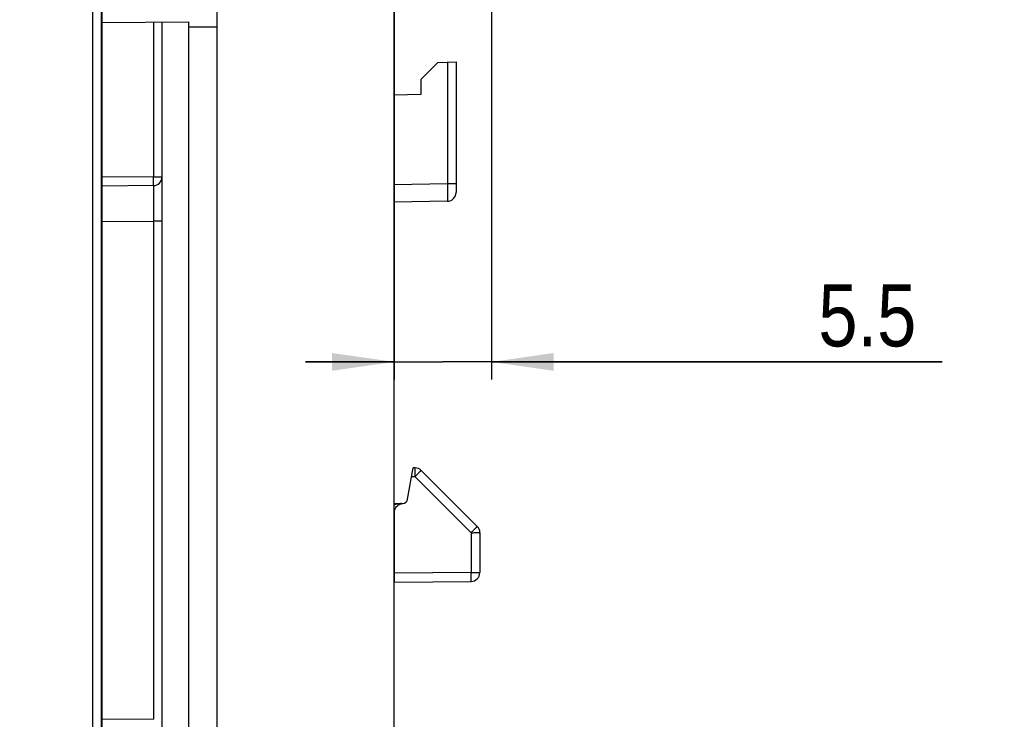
# Model space of a CAD drawing. Header units: millimetres. Extents: x 0 to 420, y 0 to 297.
# Tile 50 of 76: x 157 to 213, y 171 to 210. Entities that reach past the tile are written whole.
import ezdxf

# ---------------------------------------------------------------- set-up
doc = ezdxf.new("R2010")
doc.units = ezdxf.units.MM
doc.header["$LTSCALE"] = 23.1
doc.layers.get('0').update_dxf_attribs({"linetype": 'CONTINUOUS'})
doc.layers.add('452601_K12', color=7, linetype='CONTINUOUS')
doc.styles.get("Standard").update_dxf_attribs({"font": 'txt', "width": 0.85})
doc.dimstyles.new('DIMSTYLE_4', dxfattribs={"dimtxt": 3.5, "dimasz": 3.5, "dimexe": 1, "dimexo": 0.5, "dimgap": 0.875, "dimtad": 1, "dimdec": 4, "dimdsep": 46, "dimtxsty": 'STANDARD', "dimblk": '_FILLED', "dimblk1": '_FILLED', "dimblk2": '_FILLED', "dimcen": 0.09, "dimadec": 4, "dimazin": 2, "dimtp": 0.1, "dimtm": 0.1, "dimtfac": 1, "dimtdec": 4, "dimtofl": 0, "dimtmove": 0, "dimatfit": 3, "dimldrblk": '_FILLED', "dimfxl": 1, "dimtolj": 1, "dimarcsym": 0})
doc.dimstyles.new('DIMSTYLE_5', dxfattribs={"dimtxt": 3.5, "dimasz": 3.5, "dimexe": 1, "dimexo": 0.5, "dimgap": 0.875, "dimtad": 1, "dimdec": 4, "dimdsep": 46, "dimtxsty": 'STANDARD', "dimblk": '_FILLED', "dimblk1": '_FILLED', "dimblk2": '_FILLED', "dimcen": 0.09, "dimadec": 4, "dimazin": 2, "dimtp": 0.05, "dimtm": 0.05, "dimtfac": 1, "dimtdec": 4, "dimtofl": 0, "dimtmove": 0, "dimatfit": 3, "dimldrblk": '_FILLED', "dimfxl": 1, "dimtolj": 1, "dimarcsym": 0})
doc.dimstyles.new('DIMSTYLE_6', dxfattribs={"dimtxt": 3.5, "dimasz": 3.5, "dimexe": 1, "dimexo": 0.5, "dimgap": 0.875, "dimtad": 1, "dimdec": 1, "dimdsep": 46, "dimtxsty": 'STANDARD', "dimblk": '_FILLED', "dimblk1": '_FILLED', "dimblk2": '_FILLED', "dimcen": 0.09, "dimadec": 4, "dimazin": 2, "dimtp": 0.2, "dimtm": 0.2, "dimtfac": 1, "dimtdec": 1, "dimtofl": 0, "dimtmove": 0, "dimatfit": 3, "dimldrblk": '_FILLED', "dimfxl": 1, "dimtolj": 1, "dimarcsym": 0})

# ---------------------------------------------------------------- blocks, each defined once
blk = doc.blocks.new('_FILLED')
at = {"color": 0, "linetype": 'BYBLOCK'}
blk.add_solid([(0, 0), (-1, 0.143), (-1, -0.143)], dxfattribs=at)
blk = doc.blocks.new('*D4')
at = {"color": 2, "linetype": 'CONTINUOUS'}
for p, q in [((168.122, 210.115), (168.122, 244.06)), ((183.622, 222.615), (183.622, 244.06)), ((168.122, 243.06), (163.122, 243.06)), ((163.122, 243.06), (175.872, 243.06)), ((188.622, 243.06), (175.872, 243.06)), ((183.622, 243.06), (188.622, 243.06))]:
    blk.add_line(p, q, dxfattribs=at)
at = {"color": 2, "linetype": 'CONTINUOUS', "xscale": 3.5, "yscale": 3.5, "zscale": 3.5}
blk.add_blockref('_FILLED', (168.122, 243.06), dxfattribs=at)
at = {"color": 2, "linetype": 'CONTINUOUS', "xscale": 3.5, "yscale": 3.5, "zscale": 3.5, "rotation": 180}
blk.add_blockref('_FILLED', (183.622, 243.06), dxfattribs=at)
at = {"color": 2, "linetype": 'CONTINUOUS', "insert": (175.872, 247.435), "char_height": 3.5, "width": 13.5, "attachment_point": 2, "line_spacing_factor": 0.9}
blk.add_mtext('15.5', dxfattribs=at)
blk = doc.blocks.new('*D5')
at = {"color": 2, "linetype": 'CONTINUOUS'}
for p, q in [((178.122, 219.888), (178.122, 189.727)), ((183.622, 217.865), (183.622, 189.727)), ((178.122, 190.727), (173.122, 190.727)), ((173.122, 190.727), (180.872, 190.727)), ((209.076, 190.727), (180.872, 190.727)), ((183.622, 190.727), (209.076, 190.727))]:
    blk.add_line(p, q, dxfattribs=at)
at = {"color": 2, "linetype": 'CONTINUOUS', "xscale": 3.5, "yscale": 3.5, "zscale": 3.5}
blk.add_blockref('_FILLED', (178.122, 190.727), dxfattribs=at)
at = {"color": 2, "linetype": 'CONTINUOUS', "xscale": 3.5, "yscale": 3.5, "zscale": 3.5, "rotation": 180}
blk.add_blockref('_FILLED', (183.622, 190.727), dxfattribs=at)
at = {"color": 2, "linetype": 'CONTINUOUS', "insert": (202.076, 195.102), "char_height": 3.5, "width": 10.5, "attachment_point": 1, "line_spacing_factor": 0.9}
blk.add_mtext('5.5', dxfattribs=at)
blk = doc.blocks.new('*D6')
at = {"color": 2, "linetype": 'CONTINUOUS'}
for p, q in [((62.072, 209.563), (62.072, 272.862)), ((183.622, 222.615), (183.622, 272.862)), ((62.072, 271.862), (122.847, 271.862)), ((183.622, 271.862), (122.847, 271.862))]:
    blk.add_line(p, q, dxfattribs=at)
at = {"color": 2, "linetype": 'CONTINUOUS', "xscale": 3.5, "yscale": 3.5, "zscale": 3.5, "rotation": 180}
blk.add_blockref('_FILLED', (62.072, 271.862), dxfattribs=at)
at = {"color": 2, "linetype": 'CONTINUOUS', "xscale": 3.5, "yscale": 3.5, "zscale": 3.5}
blk.add_blockref('_FILLED', (183.622, 271.862), dxfattribs=at)
at = {"color": 2, "linetype": 'CONTINUOUS', "insert": (122.847, 276.237), "char_height": 3.5, "width": 17.25, "attachment_point": 2, "line_spacing_factor": 0.9}
blk.add_mtext('121.6', dxfattribs=at)

msp = doc.modelspace()

# ---------------------------------------------------------------- linework, layer by layer
at = {"color": 7, "linetype": 'CONTINUOUS'}
for p, q in [((168.12194, 138.61542), (168.12194, 230.41792)), ((161.62158, 217.70518), (161.62158, 157.32567)), ((178.12194, 156.16499), (178.12194, 215.16489)), ((161.62158, 209.87266), (166.52194, 209.91542)), ((165.02194, 159.32851), (165.02194, 209.90233)), ((166.52194, 159.31542), (166.52194, 209.91542)), ((168.12194, 209.61541), (166.52194, 209.61541)), ((180.58575, 207.62924), (179.62194, 206.66542)), ((180.58575, 207.62924), (181.62194, 207.66542)), ((181.62194, 207.66542), (181.62194, 200.29241)), ((179.62194, 206.66542), (179.62194, 205.81379)), ((179.62194, 205.81379), (178.12171, 205.7876)), ((164.5263, 200.67393), (161.62158, 200.64858)), ((181.13066, 199.79249), (178.12194, 199.73997)), ((178.88443, 182.98424), (179.19585, 184.75042)), ((179.30275, 184.74949), (179.19585, 184.75042)), ((182.81476, 181.44126), (179.65284, 184.60318)), ((178.12194, 182.72786), (178.52592, 182.73492)), ((178.13794, 178.29734), (178.13794, 182.2344)), ((182.96194, 181.08594), (182.96194, 178.83757)), ((182.46382, 178.83656), (178.13794, 178.7993)), ((178.13794, 178.29734), (182.46382, 178.33509))]:
    msp.add_line(p, q, dxfattribs=at)
at = {"color": 9, "linetype": 'CONTINUOUS'}
for p, q in [((161.10441, 157.30841), (161.10441, 217.72243)), ((161.60433, 157.30841), (161.60433, 217.72243)), ((164.52629, 209.89801), (164.5263, 201.17391)), ((181.13066, 207.64827), (181.13066, 200.79234)), ((164.5263, 201.17391), (161.62158, 201.14856)), ((164.52629, 201.17391), (165.02194, 201.17391)), ((178.12194, 200.73982), (181.13066, 200.79234)), ((181.13066, 200.79234), (181.62194, 200.79234)), ((164.52717, 199.11906), (164.52631, 198.67401)), ((164.5274, 199.26352), (164.52717, 199.11906)), ((161.62158, 198.64866), (164.5263, 198.67401)), ((165.02194, 198.67401), (164.5263, 198.67401)), ((164.5263, 198.67401), (164.5263, 170.55684)), ((179.30255, 184.24765), (179.1075, 184.24935)), ((179.30255, 184.24765), (182.46382, 181.08594)), ((182.46382, 181.08594), (182.46382, 178.83656)), ((182.46382, 178.83757), (182.96194, 178.83757)), ((161.62158, 170.58219), (164.5263, 170.55684))]:
    msp.add_line(p, q, dxfattribs=at)
at = {"color": 7, "linetype": 'CONTINUOUS'}
for centre, radius, start, end in [((164.52194, 201.17391), 0.5, 270.499927, 0), ((181.12194, 200.29241), 0.5, 270.99999, 360), ((179.29837, 184.24701), 0.5025, 45.137297, 89.500116), ((178.58751, 183.03659), 0.3015, 273.774573, 350), ((182.45944, 181.08594), 0.5025, 0, 45), ((182.45944, 178.83757), 0.5025, 270.5, 360)]:
    msp.add_arc(centre, radius, start, end, dxfattribs=at)
at = {"color": 9, "linetype": 'CONTINUOUS'}
for centre, radius, start, end in [((178.57137, 181.25433), 1.47254, 105.88268, 107.771169), ((178.63164, 181.01805), 1.71647, 100.686906, 102.404758), ((178.64864, 180.9254), 1.81066, 97.252718, 100.671909), ((178.65977, 180.8423), 1.8945, 95.567464, 97.26921), ((178.66314, 180.808), 1.92897, 93.85031, 95.568349)]:
    msp.add_arc(centre, radius, start, end, dxfattribs=at)
for points, knots in [([(164.52811, 200.82039), (164.52811, 200.84563), (164.52789, 200.96348), (164.52711, 201.08132), (164.5263, 201.17391)], [0, 0, 0, 0, 0.21425907, 1, 1, 1, 1]), ([(164.5263, 200.67393), (164.52651, 200.67393), (164.52648, 200.67517), (164.52682, 200.67659), (164.52689, 200.67982), (164.5272, 200.68606), (164.52741, 200.69704), (164.52768, 200.71346), (164.52787, 200.7344), (164.52807, 200.77053), (164.52811, 200.79967), (164.52811, 200.82039)], [0, 0, 0, 0, 0.00437912, 0.01681398, 0.03737694, 0.0660298, 0.14739275, 0.26021426, 0.40340721, 0.57578602, 1, 1, 1, 1]), ([(181.13066, 200.79234), (181.13123, 200.72732), (181.13307, 200.49167), (181.13428, 200.25602), (181.13428, 200.08539)], [0, 0, 0, 0, 0.27592704, 1, 1, 1, 1]), ([(164.5263, 200.67312), (164.52677, 200.67282), (164.52605, 200.67008), (164.52698, 200.66587), (164.52668, 200.65769), (164.52701, 200.64688), (164.52707, 200.63282), (164.5273, 200.60805), (164.52747, 200.56945), (164.52768, 200.51413), (164.52784, 200.44701), (164.52796, 200.36856), (164.52805, 200.27941), (164.5281, 200.18019), (164.52812, 200.0297), (164.52804, 199.82146), (164.5278, 199.55114), (164.52755, 199.36189), (164.5274, 199.26352)], [0, 0, 0, 0, 0.00118867, 0.00457612, 0.01015744, 0.01792493, 0.02787054, 0.03998617, 0.07069483, 0.10998551, 0.15773046, 0.21353668, 0.2769406, 0.34747859, 0.42468494, 0.59722624, 0.79065246, 1, 1, 1, 1]), ([(181.13427, 200.08539), (181.13427, 200.0441), (181.13419, 199.98606), (181.13377, 199.91411), (181.1334, 199.87232), (181.13288, 199.83938), (181.13244, 199.81714), (181.13185, 199.80454), (181.13166, 199.79778), (181.13106, 199.79517), (181.13105, 199.79242), (181.13066, 199.79253)], [0, 0, 0, 0, 0.42278572, 0.59412729, 0.73701709, 0.85027706, 0.93273839, 0.96203247, 0.98311257, 0.99578944, 1, 1, 1, 1]), ([(179.30276, 184.2483), (179.30305, 184.28091), (179.30355, 184.34488), (179.30411, 184.43777), (179.30447, 184.52337), (179.30459, 184.58856), (179.30455, 184.63452), (179.30446, 184.66354), (179.30432, 184.68858), (179.30413, 184.7095), (179.30386, 184.72601), (179.30365, 184.73712), (179.30334, 184.74345), (179.30326, 184.74679), (179.30293, 184.74819), (179.30296, 184.74951), (179.30275, 184.74949)], [0, 0, 0, 0, 0.19519225, 0.38285313, 0.55595626, 0.70747544, 0.77302493, 0.83103837, 0.88114149, 0.92296019, 0.95612074, 0.98025044, 0.98881323, 0.994981, 0.99871252, 1, 1, 1, 1]), ([(178.26291, 182.69445), (178.25488, 182.69268), (178.2232, 182.68546), (178.19172, 182.67731), (178.16838, 182.67066)], [0, 0, 0, 0, 0.25315254, 1, 1, 1, 1]), ([(182.46393, 181.08605), (182.48541, 181.10753), (182.52876, 181.15093), (182.59308, 181.21548), (182.65464, 181.27743), (182.70238, 181.32563), (182.73617, 181.35989), (182.75726, 181.38134), (182.77512, 181.39958), (182.78961, 181.41443), (182.80055, 181.42581), (182.80765, 181.43317), (182.81143, 181.43735), (182.81342, 181.43937), (182.81406, 181.44046), (182.81488, 181.44112), (182.81476, 181.44126)], [0, 0, 0, 0, 0.18250478, 0.36856748, 0.54751893, 0.70726693, 0.77621035, 0.83664939, 0.88799318, 0.92965092, 0.96122371, 0.98308665, 0.99055564, 0.99581226, 0.99893044, 1, 1, 1, 1]), ([(182.46382, 178.33509), (182.46404, 178.33509), (182.464, 178.33634), (182.46434, 178.33776), (182.46442, 178.341), (182.46473, 178.34726), (182.46494, 178.35828), (182.46521, 178.37476), (182.46539, 178.39575), (182.46554, 178.42097), (182.46562, 178.45021), (182.46566, 178.49634), (182.46554, 178.5616), (182.46518, 178.64725), (182.46462, 178.74018), (182.46412, 178.8042), (182.46383, 178.83681)], [0, 0, 0, 0, 0.00128406, 0.00492963, 0.01095603, 0.01935029, 0.04317423, 0.07623503, 0.11818647, 0.16860276, 0.22704833, 0.29295033, 0.44440073, 0.61723039, 0.80502832, 1, 1, 1, 1])]:
    msp.add_open_spline(points, degree=3, knots=knots, dxfattribs=at)
at = {"color": 7, "linetype": 'CONTINUOUS'}
for points, knots in [([(179.65199, 184.60403), (179.65213, 184.60387), (179.65125, 184.60303), (179.65043, 184.60181), (179.64818, 184.59951), (179.6439, 184.59496), (179.63614, 184.58722), (179.62426, 184.5759), (179.60891, 184.56172), (179.5905, 184.54468), (179.56924, 184.52486), (179.53596, 184.49329), (179.49039, 184.44702), (179.43249, 184.38449), (179.36925, 184.31693), (179.32434, 184.27164), (179.30116, 184.24882)], [0, 0, 0, 0, 0.00129996, 0.00494186, 0.01096414, 0.01936313, 0.04320562, 0.07624834, 0.11818289, 0.16859226, 0.22698135, 0.29279106, 0.44413362, 0.61695978, 0.80463457, 1, 1, 1, 1]), ([(178.13794, 182.2344), (178.13757, 182.32763), (178.19207, 182.51863), (178.34162, 182.64755), (178.42546, 182.68853)], [0, 0, 0, 0, 0.49976291, 1, 1, 1, 1]), ([(182.46382, 181.08594), (182.49631, 181.0855), (182.56003, 181.08592), (182.65232, 181.09081), (182.73723, 181.09607), (182.80211, 181.09612), (182.84784, 181.09348), (182.8768, 181.09131), (182.90179, 181.08926), (182.92259, 181.08752), (182.93894, 181.0864), (182.94988, 181.08587), (182.95608, 181.08576), (182.95931, 181.08562), (182.96069, 181.08584), (182.96194, 181.08573), (182.96194, 181.08594)], [0, 0, 0, 0, 0.19544904, 0.38314524, 0.55595296, 0.70721858, 0.77303388, 0.83146133, 0.88192337, 0.92390264, 0.95695848, 0.98077585, 0.98915207, 0.99514585, 0.99875168, 1, 1, 1, 1])]:
    msp.add_open_spline(points, degree=3, knots=knots, dxfattribs=at)
msp.add_open_spline([(178.42546, 182.68853), (178.48174, 182.71603), (178.54488, 182.73116), (178.60736, 182.73575)], degree=3, dxfattribs=at)
at = {"layer": '452601_K12', "color": 7, "linetype": 'CONTINUOUS'}
msp.add_line((168.12194, 159.61551), (168.12194, 209.61541), dxfattribs=at)

# ---------------------------------------------------------------- dimensions: what is measured, and where the dimension line sits
at = {"color": 2, "linetype": 'CONTINUOUS'}
for base, p1, p2, dimstyle, picture, middle in [((183.6219375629, 271.8622419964), (62.0719375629, 209.0632948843), (183.6219375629, 222.1154225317), 'DIMSTYLE_6', '*D6', (122.3469433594, 271.8622419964)), ((183.62194, 243.0596), (168.12194, 209.61541), (183.62194, 222.11542), 'DIMSTYLE_4', '*D4', (175.37194, 243.0596))]:
    dim = msp.add_linear_dim(base=base, p1=p1, p2=p2, dimstyle=dimstyle, dxfattribs=at)
    dim.commit()
    dim.dimension.update_dxf_attribs({"geometry": picture, "text_midpoint": middle, "dimtype": 160})
dim = msp.add_linear_dim(base=(178.12194, 190.72701), p1=(183.62194, 218.36542), p2=(178.12194, 220.38841), angle=180, dimstyle='DIMSTYLE_5', dxfattribs=at)
dim.commit()
dim.dimension.update_dxf_attribs({"geometry": '*D5', "text_midpoint": (205.07557, 190.72701), "dimtype": 160})

doc.saveas('drawing.dxf')
